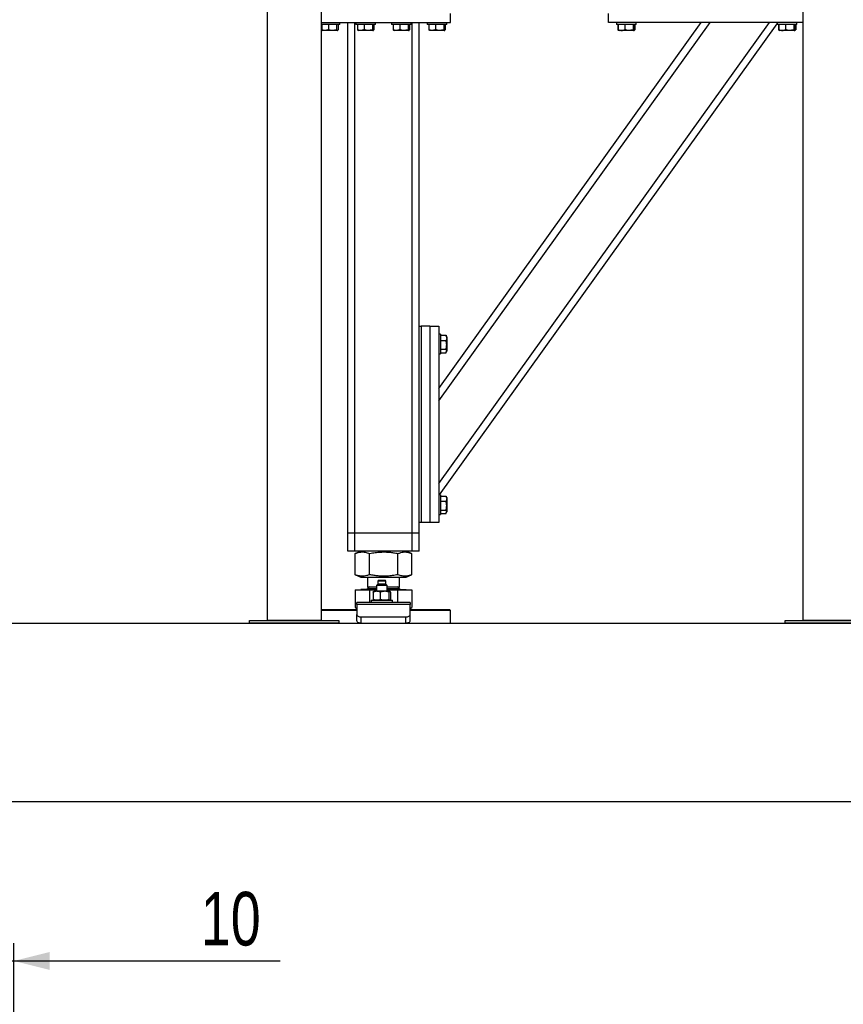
# Model space of a CAD drawing. Header units: millimetres. Extents: x 5 to 589, y 5 to 415.
# Tile 22 of 31: x 306 to 352, y 331 to 386. Entities that reach past the tile are written whole.
import ezdxf

# ---------------------------------------------------------------- set-up
doc = ezdxf.new("R2010")
doc.units = ezdxf.units.MM
doc.layers.add('COTES', color=1, linetype='Continuous')
doc.layers.add('TRAIT-FORT', color=4, linetype='Continuous', lineweight=25)
doc.styles.add('SLDTEXTSTYLE0', font='TXT', dxfattribs={"width": 0.75})
doc.dimstyles.new('SLDDIMSTYLE1', dxfattribs={"dimtxt": 3, "dimasz": 2, "dimexe": 0, "dimexo": 0.0625, "dimgap": 0.75, "dimtad": 1, "dimdec": 0, "dimlfac": 20, "dimrnd": 1e-09, "dimzin": 12, "dimdsep": 46, "dimtxsty": 'SLDTEXTSTYLE0', "dimsah": 1, "dimcen": 0.09, "dimadec": 0, "dimazin": 3, "dimtfac": 1, "dimtdec": 0, "dimtmove": 0, "dimatfit": 0, "dimfxl": 1, "dimfrac": 2, "dimtolj": 1, "dimtzin": 12, "dimarcsym": 0})

# ---------------------------------------------------------------- blocks, each defined once
blk = doc.blocks.new('_D_14')
at = {"layer": 'COTES', "color": 1, "transparency": 16777216}
for p, q in [((304.76, 269.343), (304.76, 333.947)), ((305.26, 269.843), (305.26, 333.947)), ((304.76, 332.947), (301.76, 332.947)), ((304.76, 332.947), (305.26, 332.947)), ((305.26, 332.947), (320.172, 332.947))]:
    blk.add_line(p, q, dxfattribs=at)
for points in [[(304.76, 332.947), (302.76, 333.447), (302.76, 332.447)], [(305.26, 332.947), (307.26, 332.447), (307.26, 333.447)]]:
    blk.add_solid(points, dxfattribs=at)
at = {"layer": 'COTES', "color": 1, "transparency": 16777216, "insert": (315.738, 336.814), "char_height": 3, "attachment_point": 1, "style": 'SLDTEXTSTYLE0'}
blk.add_mtext('10', dxfattribs=at)

msp = doc.modelspace()

# ---------------------------------------------------------------- linework, layer by layer
at = {"layer": 'TRAIT-FORT', "color": 4, "linetype": 'Continuous', "lineweight": 25}
for p, q in [((319.464, 352.021), (319.464, 389.521)), ((322.464, 389.521), (322.464, 352.021)), ((349.464, 352.021), (349.464, 389.521)), ((329.714, 385.496), (329.714, 385.996)), ((338.564, 385.496), (338.564, 385.996)), ((322.464, 385.496), (329.714, 385.496)), ((323.514, 385.396), (323.514, 385.496)), ((323.964, 356.896), (323.964, 385.496)), ((324.364, 356.896), (324.364, 385.496)), ((324.414, 385.496), (324.414, 385.396)), ((325.514, 385.396), (325.514, 385.496)), ((326.414, 385.496), (326.414, 385.396)), ((327.514, 385.396), (327.514, 385.496)), ((327.564, 356.896), (327.564, 385.496)), ((327.964, 368.496), (327.964, 385.496)), ((328.414, 385.496), (328.414, 385.396)), ((329.064, 359.682), (347.572, 385.496)), ((329.064, 364.316), (344.25, 385.496)), ((329.064, 365.002), (343.758, 385.496)), ((329.1, 359.046), (348.014, 385.426)), ((329.514, 385.396), (329.514, 385.496)), ((349.464, 385.496), (338.564, 385.496)), ((339.014, 385.496), (339.014, 385.396)), ((340.114, 385.396), (340.114, 385.496)), ((348.014, 385.496), (348.014, 385.396)), ((349.114, 385.396), (349.114, 385.496)), ((323.514, 385.396), (322.464, 385.396)), ((322.502, 385.396), (322.502, 385.096)), ((322.531, 385.063), (322.56, 385.046)), ((323.368, 385.046), (322.56, 385.046)), ((322.877, 385.396), (322.877, 385.096)), ((323.339, 385.396), (323.339, 385.096)), ((323.368, 385.046), (323.397, 385.063)), ((323.426, 385.396), (323.426, 385.096)), ((325.514, 385.396), (324.414, 385.396)), ((324.502, 385.396), (324.502, 385.096)), ((324.531, 385.063), (324.56, 385.046)), ((325.368, 385.046), (324.56, 385.046)), ((324.877, 385.396), (324.877, 385.096)), ((325.339, 385.396), (325.339, 385.096)), ((325.368, 385.046), (325.397, 385.063)), ((325.426, 385.396), (325.426, 385.096)), ((327.514, 385.396), (326.414, 385.396)), ((326.502, 385.396), (326.502, 385.096)), ((326.531, 385.063), (326.56, 385.046)), ((327.368, 385.046), (326.56, 385.046)), ((326.877, 385.396), (326.877, 385.096)), ((327.339, 385.396), (327.339, 385.096)), ((327.368, 385.046), (327.397, 385.063)), ((327.426, 385.396), (327.426, 385.096)), ((329.514, 385.396), (328.414, 385.396)), ((328.502, 385.396), (328.502, 385.096)), ((328.531, 385.063), (328.56, 385.046)), ((329.368, 385.046), (328.56, 385.046)), ((328.877, 385.396), (328.877, 385.096)), ((329.339, 385.396), (329.339, 385.096)), ((329.368, 385.046), (329.397, 385.063)), ((329.426, 385.396), (329.426, 385.096)), ((339.463, 385.396), (339.014, 385.396)), ((339.082, 385.396), (339.082, 385.096)), ((339.102, 385.396), (339.102, 385.096)), ((339.114, 385.073), (339.131, 385.063)), ((339.131, 385.063), (339.16, 385.046)), ((339.303, 385.046), (339.16, 385.046)), ((339.968, 385.046), (339.303, 385.046)), ((340.114, 385.396), (339.463, 385.396)), ((339.477, 385.396), (339.477, 385.096)), ((339.939, 385.396), (339.939, 385.096)), ((339.968, 385.046), (339.997, 385.063)), ((339.997, 385.063), (340.015, 385.073)), ((340.018, 385.086), (340.047, 385.096)), ((340.026, 385.396), (340.026, 385.096)), ((340.047, 385.396), (340.047, 385.096)), ((348.463, 385.396), (348.014, 385.396)), ((348.082, 385.396), (348.082, 385.096)), ((348.102, 385.396), (348.102, 385.096)), ((348.114, 385.073), (348.131, 385.063)), ((348.131, 385.063), (348.16, 385.046)), ((348.303, 385.046), (348.16, 385.046)), ((348.968, 385.046), (348.303, 385.046)), ((349.114, 385.396), (348.463, 385.396)), ((348.477, 385.396), (348.477, 385.096)), ((348.939, 385.396), (348.939, 385.096)), ((348.968, 385.046), (348.997, 385.063)), ((348.997, 385.063), (349.015, 385.073)), ((349.018, 385.086), (349.047, 385.096)), ((349.026, 385.396), (349.026, 385.096)), ((349.047, 385.396), (349.047, 385.096)), ((327.964, 357.496), (327.964, 368.496)), ((327.964, 368.496), (328.064, 368.496)), ((328.064, 368.496), (328.064, 357.496)), ((328.564, 368.496), (328.064, 368.496)), ((328.564, 368.496), (329.064, 368.496)), ((328.564, 368.496), (328.564, 357.496)), ((329.064, 368.496), (329.064, 357.496)), ((329.164, 368.046), (329.064, 368.046)), ((329.164, 368.046), (329.164, 367.706)), ((329.164, 367.983), (329.464, 367.983)), ((329.464, 367.983), (329.479, 367.957)), ((329.514, 367.9), (329.48, 367.958)), ((329.514, 367.9), (329.514, 367.446)), ((329.164, 367.706), (329.164, 366.946)), ((329.164, 367.687), (329.464, 367.687)), ((329.514, 367.446), (329.514, 367.092)), ((329.064, 366.946), (329.164, 366.946)), ((329.164, 367.2), (329.464, 367.2)), ((329.164, 367.009), (329.464, 367.009)), ((329.48, 367.033), (329.514, 367.092)), ((329.164, 359.046), (329.064, 359.046)), ((329.164, 359.046), (329.164, 358.706)), ((329.164, 358.983), (329.464, 358.983)), ((329.464, 358.983), (329.479, 358.957)), ((329.514, 358.9), (329.48, 358.958)), ((329.164, 358.706), (329.164, 357.946)), ((329.164, 358.687), (329.464, 358.687)), ((329.514, 358.9), (329.514, 358.446)), ((329.514, 358.446), (329.514, 358.092)), ((329.064, 357.946), (329.164, 357.946)), ((329.164, 358.2), (329.464, 358.2)), ((329.164, 358.009), (329.464, 358.009)), ((329.48, 358.033), (329.514, 358.092)), ((327.964, 356.896), (327.964, 357.496)), ((328.064, 357.496), (327.964, 357.496)), ((328.564, 357.496), (328.064, 357.496)), ((329.064, 357.496), (328.564, 357.496)), ((324.364, 356.896), (323.964, 356.896)), ((323.964, 355.896), (323.964, 356.896)), ((327.564, 356.896), (324.364, 356.896)), ((324.364, 355.896), (324.364, 356.896)), ((327.964, 356.896), (327.564, 356.896)), ((327.564, 355.896), (327.564, 356.896)), ((327.964, 355.896), (327.964, 356.896)), ((324.364, 355.896), (323.964, 355.896)), ((327.564, 355.896), (324.364, 355.896)), ((324.389, 355.768), (324.377, 355.764)), ((324.377, 354.578), (324.377, 355.764)), ((324.703, 355.896), (324.387, 355.768)), ((325.187, 354.578), (325.187, 355.764)), ((326.775, 354.578), (326.775, 355.764)), ((327.541, 355.768), (327.226, 355.896)), ((327.552, 354.578), (327.552, 355.764)), ((327.964, 355.896), (327.564, 355.896)), ((324.377, 354.578), (324.389, 354.573)), ((324.387, 354.573), (324.703, 354.446)), ((327.226, 354.446), (327.541, 354.573)), ((324.703, 354.446), (325.347, 354.446)), ((325.064, 354.446), (325.064, 353.904)), ((325.347, 354.446), (327.226, 354.446)), ((325.649, 354.046), (325.574, 353.971)), ((325.674, 354.246), (325.649, 354.221)), ((325.649, 354.221), (325.649, 354.046)), ((325.728, 354.221), (325.649, 354.221)), ((325.728, 354.046), (325.649, 354.046)), ((325.745, 354.246), (325.674, 354.246)), ((326.099, 354.221), (325.728, 354.221)), ((326.099, 354.046), (325.728, 354.046)), ((326.074, 354.246), (325.745, 354.246)), ((326.099, 354.221), (326.074, 354.246)), ((326.099, 354.046), (326.099, 354.221)), ((326.174, 353.971), (326.099, 354.046)), ((326.864, 353.904), (326.864, 354.446)), ((324.377, 353.736), (324.377, 352.744)), ((324.377, 353.736), (325.187, 353.736)), ((324.686, 353.746), (324.686, 353.736)), ((325.574, 353.746), (324.686, 353.746)), ((325.172, 353.904), (325.064, 353.796)), ((325.064, 353.904), (325.574, 353.904)), ((325.064, 353.796), (325.574, 353.796)), ((325.187, 353.736), (325.187, 353.021)), ((325.187, 353.736), (325.574, 353.736)), ((325.385, 353.596), (325.385, 353.196)), ((325.424, 353.646), (325.415, 353.639)), ((325.583, 353.646), (325.424, 353.646)), ((325.574, 353.971), (325.574, 353.646)), ((325.68, 353.971), (325.574, 353.971)), ((326.026, 353.646), (325.583, 353.646)), ((326.174, 353.971), (325.68, 353.971)), ((325.781, 353.596), (325.781, 353.196)), ((326.317, 353.646), (326.026, 353.646)), ((326.174, 353.646), (326.174, 353.971)), ((326.174, 353.904), (326.864, 353.904)), ((326.174, 353.796), (326.864, 353.796)), ((326.174, 353.746), (327.242, 353.746)), ((326.174, 353.736), (326.775, 353.736)), ((326.27, 353.596), (326.27, 353.196)), ((326.324, 353.646), (326.317, 353.646)), ((326.333, 353.639), (326.324, 353.646)), ((326.363, 353.596), (326.363, 353.196)), ((326.864, 353.796), (326.756, 353.904)), ((326.775, 353.021), (326.775, 353.736)), ((326.775, 353.736), (327.552, 353.736)), ((327.242, 353.736), (327.242, 353.746)), ((327.552, 353.736), (327.552, 352.744)), ((327.464, 353.021), (324.464, 353.021)), ((324.464, 352.914), (324.464, 353.021)), ((324.464, 352.914), (324.464, 352.342)), ((327.464, 352.914), (324.464, 352.914)), ((325.274, 353.146), (325.274, 353.021)), ((325.274, 353.146), (326.474, 353.146)), ((325.415, 353.152), (325.424, 353.146)), ((326.324, 353.146), (326.333, 353.152)), ((326.363, 353.196), (326.341, 353.16)), ((326.474, 353.021), (326.474, 353.146)), ((327.464, 353.021), (327.464, 352.914)), ((327.464, 352.342), (327.464, 352.914)), ((322.464, 352.621), (324.464, 352.621)), ((324.464, 352.571), (322.464, 352.571)), ((324.377, 352.744), (324.464, 352.704)), ((324.387, 352.739), (324.377, 352.744)), ((324.387, 352.738), (324.464, 352.693)), ((324.464, 351.996), (324.464, 352.342)), ((327.464, 352.703), (327.552, 352.744)), ((327.464, 352.693), (327.542, 352.738)), ((327.464, 352.621), (329.664, 352.621)), ((329.714, 352.571), (327.464, 352.571)), ((327.464, 351.996), (327.464, 352.342)), ((329.714, 352.571), (329.664, 352.621)), ((329.714, 351.871), (329.714, 352.571)), ((261.714, 351.871), (410.964, 351.871)), ((318.464, 352.021), (323.464, 352.021)), ((318.464, 351.871), (318.464, 352.021)), ((323.464, 351.871), (318.464, 351.871)), ((322.464, 352.021), (319.464, 352.021)), ((323.464, 352.021), (323.464, 351.871)), ((324.714, 352.217), (327.214, 352.217)), ((324.714, 351.871), (324.714, 352.217)), ((327.214, 351.871), (327.214, 352.217)), ((348.464, 352.021), (353.464, 352.021)), ((348.464, 351.871), (348.464, 352.021)), ((353.464, 351.871), (348.464, 351.871)), ((352.464, 352.021), (349.464, 352.021)), ((261.714, 341.871), (410.964, 341.871))]:
    msp.add_line(p, q, dxfattribs=at)
at = {"layer": 'TRAIT-FORT', "color": 4, "linetype": 'Continuous', "lineweight": 25, "flags": 128}
for points in [[(324.464, 352.342), (324.469, 352.318), (324.483, 352.294), (324.506, 352.273), (324.537, 352.254), (324.575, 352.238), (324.619, 352.227), (324.665, 352.22), (324.714, 352.217)], [(327.214, 352.217), (327.263, 352.22), (327.31, 352.227), (327.353, 352.238), (327.391, 352.254), (327.422, 352.273), (327.445, 352.294), (327.459, 352.318), (327.464, 352.342)], [(324.464, 351.996), (324.469, 351.971), (324.483, 351.948), (324.506, 351.926), (324.537, 351.907), (324.575, 351.892), (324.619, 351.88), (324.665, 351.873), (324.714, 351.871)], [(327.214, 351.871), (327.263, 351.873), (327.31, 351.88), (327.353, 351.892), (327.391, 351.907), (327.422, 351.926), (327.445, 351.948), (327.459, 351.971), (327.464, 351.996)]]:
    msp.add_lwpolyline(points, dxfattribs=at)
at = {"layer": 'TRAIT-FORT', "color": 4, "linetype": 'Continuous', "lineweight": 25}
for centre, start, end in [((325.014, 353.796), 270.0007, 0.0019), ((326.914, 353.796), 179.9981, 269.9993)]:
    msp.add_arc(centre, 0.05, start, end, dxfattribs=at)
for points, knots in [([(322.877, 385.096), (322.853, 385.088), (322.807, 385.072), (322.726, 385.057), (322.636, 385.058), (322.559, 385.076), (322.515, 385.091), (322.502, 385.096)], [0, 0, 0, 0, 0.193865, 0.387053, 0.636501, 0.895244, 1, 1, 1, 1]), ([(322.532, 385.064), (322.529, 385.066), (322.516, 385.072), (322.508, 385.086), (322.502, 385.096)], [0, 0, 0, 0, 0.250543, 1, 1, 1, 1]), ([(323.339, 385.096), (323.299, 385.085), (323.218, 385.063), (323.098, 385.055), (322.983, 385.067), (322.912, 385.086), (322.877, 385.096)], [0, 0, 0, 0, 0.264944, 0.534873, 0.764993, 1, 1, 1, 1]), ([(323.339, 385.096), (323.345, 385.086), (323.356, 385.068), (323.385, 385.054), (323.41, 385.071), (323.42, 385.087), (323.426, 385.096)], [0, 0, 0, 0, 0.3097274, 0.5242292, 0.719689, 1, 1, 1, 1]), ([(324.877, 385.096), (324.853, 385.088), (324.807, 385.072), (324.726, 385.057), (324.636, 385.058), (324.559, 385.076), (324.515, 385.091), (324.502, 385.096)], [0, 0, 0, 0, 0.193865, 0.387053, 0.636501, 0.895244, 1, 1, 1, 1]), ([(324.532, 385.064), (324.529, 385.066), (324.516, 385.072), (324.508, 385.086), (324.502, 385.096)], [0, 0, 0, 0, 0.250556, 1, 1, 1, 1]), ([(325.339, 385.096), (325.299, 385.085), (325.218, 385.063), (325.098, 385.055), (324.983, 385.067), (324.912, 385.086), (324.877, 385.096)], [0, 0, 0, 0, 0.264943, 0.534872, 0.764994, 1, 1, 1, 1]), ([(325.339, 385.096), (325.345, 385.086), (325.356, 385.068), (325.385, 385.054), (325.41, 385.071), (325.42, 385.087), (325.426, 385.096)], [0, 0, 0, 0, 0.309731, 0.524233, 0.719693, 1, 1, 1, 1]), ([(326.877, 385.096), (326.853, 385.088), (326.807, 385.072), (326.726, 385.057), (326.636, 385.058), (326.559, 385.076), (326.515, 385.091), (326.502, 385.096)], [0, 0, 0, 0, 0.1938673, 0.3870526, 0.6365012, 0.8952437, 1, 1, 1, 1]), ([(326.532, 385.064), (326.529, 385.066), (326.516, 385.072), (326.508, 385.086), (326.502, 385.096)], [0, 0, 0, 0, 0.250559, 1, 1, 1, 1]), ([(327.339, 385.096), (327.299, 385.085), (327.218, 385.063), (327.098, 385.055), (326.983, 385.067), (326.912, 385.086), (326.877, 385.096)], [0, 0, 0, 0, 0.264942, 0.534871, 0.764993, 1, 1, 1, 1]), ([(327.339, 385.096), (327.345, 385.086), (327.356, 385.068), (327.385, 385.054), (327.41, 385.071), (327.42, 385.087), (327.426, 385.096)], [0, 0, 0, 0, 0.309735, 0.524231, 0.719697, 1, 1, 1, 1]), ([(328.877, 385.096), (328.853, 385.088), (328.807, 385.072), (328.726, 385.057), (328.636, 385.058), (328.559, 385.076), (328.515, 385.091), (328.502, 385.096)], [0, 0, 0, 0, 0.1938669, 0.3870538, 0.6365001, 0.895242, 1, 1, 1, 1]), ([(328.532, 385.064), (328.529, 385.066), (328.516, 385.072), (328.508, 385.086), (328.502, 385.096)], [0, 0, 0, 0, 0.250556, 1, 1, 1, 1]), ([(329.339, 385.096), (329.299, 385.085), (329.218, 385.063), (329.098, 385.055), (328.983, 385.067), (328.912, 385.086), (328.877, 385.096)], [0, 0, 0, 0, 0.2649437, 0.5348726, 0.7649949, 1, 1, 1, 1]), ([(329.339, 385.096), (329.345, 385.086), (329.356, 385.068), (329.385, 385.054), (329.41, 385.071), (329.42, 385.087), (329.426, 385.096)], [0, 0, 0, 0, 0.309731, 0.524233, 0.719693, 1, 1, 1, 1]), ([(339.082, 385.096), (339.091, 385.087), (339.101, 385.078), (339.113, 385.073), (339.114, 385.073)], [0, 0, 0, 0, 0.972686, 1, 1, 1, 1]), ([(339.132, 385.064), (339.129, 385.066), (339.116, 385.072), (339.108, 385.086), (339.102, 385.096)], [0, 0, 0, 0, 0.250558, 1, 1, 1, 1]), ([(339.102, 385.096), (339.126, 385.088), (339.173, 385.072), (339.253, 385.057), (339.344, 385.058), (339.421, 385.076), (339.464, 385.091), (339.477, 385.096)], [0, 0, 0, 0, 0.193867, 0.387053, 0.636501, 0.895244, 1, 1, 1, 1]), ([(339.939, 385.096), (339.899, 385.085), (339.818, 385.063), (339.698, 385.055), (339.583, 385.067), (339.512, 385.086), (339.477, 385.096)], [0, 0, 0, 0, 0.264943, 0.534872, 0.764994, 1, 1, 1, 1]), ([(339.939, 385.096), (339.945, 385.086), (339.956, 385.068), (339.985, 385.054), (340.01, 385.071), (340.02, 385.087), (340.026, 385.096)], [0, 0, 0, 0, 0.3097333, 0.5242322, 0.7196947, 1, 1, 1, 1]), ([(340.014, 385.075), (340.02, 385.077), (340.032, 385.083), (340.041, 385.091), (340.047, 385.096)], [0, 0, 0, 0, 0.45656, 1, 1, 1, 1]), ([(348.082, 385.096), (348.091, 385.087), (348.101, 385.078), (348.113, 385.073), (348.114, 385.073)], [0, 0, 0, 0, 0.97269, 1, 1, 1, 1]), ([(348.132, 385.064), (348.129, 385.066), (348.116, 385.072), (348.108, 385.086), (348.102, 385.096)], [0, 0, 0, 0, 0.250556, 1, 1, 1, 1]), ([(348.102, 385.096), (348.126, 385.088), (348.173, 385.072), (348.253, 385.057), (348.344, 385.058), (348.421, 385.076), (348.464, 385.091), (348.477, 385.096)], [0, 0, 0, 0, 0.193867, 0.387053, 0.636501, 0.895244, 1, 1, 1, 1]), ([(348.939, 385.096), (348.899, 385.085), (348.818, 385.063), (348.698, 385.055), (348.583, 385.067), (348.512, 385.086), (348.477, 385.096)], [0, 0, 0, 0, 0.264943, 0.534872, 0.764994, 1, 1, 1, 1]), ([(348.939, 385.096), (348.945, 385.086), (348.956, 385.068), (348.985, 385.054), (349.01, 385.071), (349.02, 385.087), (349.026, 385.096)], [0, 0, 0, 0, 0.3097274, 0.5242292, 0.719689, 1, 1, 1, 1]), ([(349.014, 385.075), (349.02, 385.077), (349.032, 385.083), (349.041, 385.091), (349.047, 385.096)], [0, 0, 0, 0, 0.456562, 1, 1, 1, 1]), ([(329.464, 367.983), (329.475, 367.957), (329.497, 367.907), (329.505, 367.828), (329.493, 367.753), (329.474, 367.709), (329.464, 367.687)], [0, 0, 0, 0, 0.268994, 0.533957, 0.76082, 1, 1, 1, 1]), ([(329.464, 367.2), (329.472, 367.23), (329.489, 367.292), (329.503, 367.396), (329.502, 367.513), (329.485, 367.613), (329.469, 367.67), (329.464, 367.687)], [0, 0, 0, 0, 0.192049, 0.385894, 0.637799, 0.896562, 1, 1, 1, 1]), ([(329.464, 367.009), (329.475, 367.025), (329.496, 367.056), (329.506, 367.109), (329.492, 367.159), (329.474, 367.185), (329.464, 367.2)], [0, 0, 0, 0, 0.277381, 0.532032, 0.752203, 1, 1, 1, 1]), ([(329.464, 358.983), (329.475, 358.957), (329.497, 358.907), (329.505, 358.828), (329.493, 358.753), (329.474, 358.709), (329.464, 358.687)], [0, 0, 0, 0, 0.268989, 0.533966, 0.760806, 1, 1, 1, 1]), ([(329.464, 358.2), (329.472, 358.23), (329.489, 358.292), (329.503, 358.396), (329.502, 358.513), (329.485, 358.613), (329.469, 358.67), (329.464, 358.687)], [0, 0, 0, 0, 0.19204, 0.385887, 0.637794, 0.896572, 1, 1, 1, 1]), ([(329.464, 358.009), (329.475, 358.025), (329.496, 358.056), (329.506, 358.109), (329.492, 358.159), (329.474, 358.185), (329.464, 358.2)], [0, 0, 0, 0, 0.277399, 0.532043, 0.752209, 1, 1, 1, 1]), ([(324.377, 355.764), (324.43, 355.783), (324.531, 355.82), (324.683, 355.848), (324.818, 355.852), (324.942, 355.838), (325.063, 355.81), (325.144, 355.78), (325.187, 355.764)], [0, 0, 0, 0, 0.205667, 0.384906, 0.554142, 0.689713, 0.835512, 1, 1, 1, 1]), ([(325.187, 355.764), (325.293, 355.784), (325.494, 355.821), (325.789, 355.848), (326.051, 355.852), (326.294, 355.838), (326.529, 355.81), (326.69, 355.78), (326.775, 355.764)], [0, 0, 0, 0, 0.2020685, 0.3827, 0.5553145, 0.6929912, 0.8388935, 1, 1, 1, 1]), ([(326.775, 355.764), (326.826, 355.783), (326.922, 355.82), (327.068, 355.848), (327.198, 355.852), (327.317, 355.838), (327.429, 355.811), (327.503, 355.783), (327.54, 355.768)], [0, 0, 0, 0, 0.209425, 0.391422, 0.56302, 0.700555, 0.848715, 1, 1, 1, 1]), ([(325.187, 354.578), (325.133, 354.558), (325.033, 354.522), (324.881, 354.493), (324.746, 354.489), (324.621, 354.504), (324.5, 354.532), (324.42, 354.562), (324.377, 354.578)], [0, 0, 0, 0, 0.2056675, 0.384906, 0.5541411, 0.6897131, 0.8355135, 1, 1, 1, 1]), ([(326.775, 354.578), (326.669, 354.558), (326.468, 354.521), (326.173, 354.493), (325.911, 354.489), (325.668, 354.504), (325.432, 354.531), (325.272, 354.562), (325.187, 354.578)], [0, 0, 0, 0, 0.202069, 0.3827, 0.555315, 0.692992, 0.838895, 1, 1, 1, 1]), ([(327.54, 354.573), (327.492, 354.555), (327.4, 354.521), (327.258, 354.493), (327.129, 354.489), (327.009, 354.504), (326.893, 354.532), (326.816, 354.562), (326.775, 354.578)], [0, 0, 0, 0, 0.193225, 0.375207, 0.546791, 0.684314, 0.832465, 1, 1, 1, 1]), ([(325.583, 353.646), (325.555, 353.644), (325.497, 353.64), (325.432, 353.617), (325.395, 353.6), (325.385, 353.596)], [0, 0, 0, 0, 0.408451, 0.834738, 1, 1, 1, 1]), ([(325.385, 353.596), (325.39, 353.61), (325.397, 353.627), (325.413, 353.635), (325.417, 353.637)], [0, 0, 0, 0, 0.798119, 1, 1, 1, 1]), ([(325.781, 353.596), (325.749, 353.61), (325.686, 353.637), (325.617, 353.643), (325.583, 353.646)], [0, 0, 0, 0, 0.498901, 1, 1, 1, 1]), ([(326.026, 353.646), (325.991, 353.644), (325.921, 353.64), (325.84, 353.617), (325.794, 353.6), (325.781, 353.596)], [0, 0, 0, 0, 0.412735, 0.837425, 1, 1, 1, 1]), ([(326.27, 353.596), (326.231, 353.61), (326.152, 353.638), (326.068, 353.643), (326.026, 353.646)], [0, 0, 0, 0, 0.494274, 1, 1, 1, 1]), ([(326.317, 353.646), (326.31, 353.643), (326.292, 353.637), (326.28, 353.615), (326.273, 353.6), (326.27, 353.596)], [0, 0, 0, 0, 0.308579, 0.779386, 1, 1, 1, 1]), ([(326.363, 353.596), (326.357, 353.609), (326.347, 353.632), (326.325, 353.642), (326.317, 353.646)], [0, 0, 0, 0, 0.604733, 1, 1, 1, 1]), ([(325.583, 353.146), (325.555, 353.148), (325.497, 353.152), (325.432, 353.174), (325.395, 353.191), (325.385, 353.196)], [0, 0, 0, 0, 0.408451, 0.834738, 1, 1, 1, 1]), ([(325.385, 353.196), (325.39, 353.182), (325.397, 353.164), (325.413, 353.156), (325.417, 353.154)], [0, 0, 0, 0, 0.798119, 1, 1, 1, 1]), ([(325.781, 353.196), (325.749, 353.182), (325.686, 353.154), (325.617, 353.149), (325.583, 353.146)], [0, 0, 0, 0, 0.498901, 1, 1, 1, 1]), ([(326.026, 353.146), (325.991, 353.148), (325.921, 353.152), (325.84, 353.174), (325.794, 353.191), (325.781, 353.196)], [0, 0, 0, 0, 0.412735, 0.837425, 1, 1, 1, 1]), ([(326.27, 353.196), (326.231, 353.182), (326.152, 353.154), (326.068, 353.148), (326.026, 353.146)], [0, 0, 0, 0, 0.494274, 1, 1, 1, 1]), ([(326.317, 353.146), (326.31, 353.148), (326.292, 353.155), (326.28, 353.177), (326.273, 353.191), (326.27, 353.196)], [0, 0, 0, 0, 0.308579, 0.779386, 1, 1, 1, 1])]:
    msp.add_open_spline(points, degree=3, knots=knots, dxfattribs=at)

# ---------------------------------------------------------------- dimensions: what is measured, and where the dimension line sits
at = {"layer": 'COTES', "color": 1}
dim = msp.add_linear_dim(base=(305.26, 332.947), p1=(304.76, 268.343), p2=(305.26, 268.843), dimstyle='SLDDIMSTYLE1', dxfattribs=at)
dim.commit()
dim.dimension.update_dxf_attribs({"geometry": '_D_14', "text_midpoint": (317.955, 332.947), "dimtype": 160})

doc.saveas('drawing.dxf')
